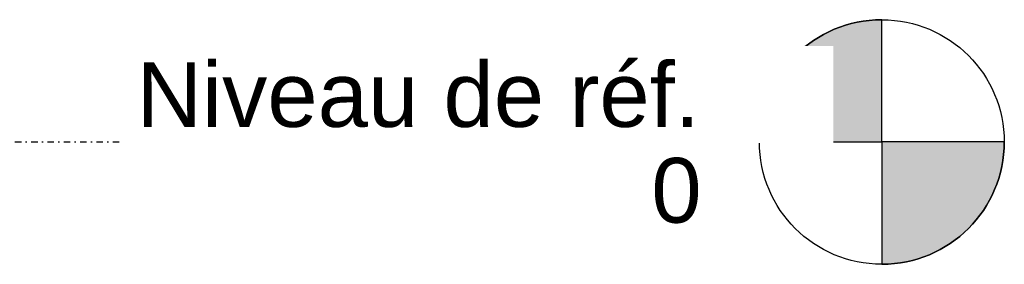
# Model space of a CAD drawing. Header units: millimetres. Extents: x -1087 to 1688, y -120 to 1010.
# Tile 86 of 86: x 723 to 1688, y -120 to 120. Entities that reach past the tile are written whole.
import ezdxf

# ---------------------------------------------------------------- set-up
doc = ezdxf.new("R2010")
doc.units = ezdxf.units.MM
doc.linetypes.add('Tiret point', pattern=[15.875, 6.35, -4.7625, 0, -4.7625])
doc.layers.add('A-FLOR-LEVL', color=51, linetype='Continuous', lineweight=30)
doc.styles.add('Arial', font='arial.ttf', dxfattribs={"height": 63.5})

# ---------------------------------------------------------------- blocks, each defined once
blk = doc.blocks.new('Niveau - 6 mm-751349-Arrière')
at = {"layer": 'A-FLOR-LEVL'}
h = blk.add_hatch(color=256, dxfattribs=at)
edge = h.paths.add_edge_path()
edge.add_line((1567.78, 0), (1447.78, 0))
edge.add_arc((1567.78, 0), 120, 90, 180, ccw=False)
edge.add_line((1567.78, 120), (1567.78, 0))
h = blk.add_hatch(color=256, dxfattribs=at)
edge = h.paths.add_edge_path()
edge.add_line((1567.78, -120), (1567.78, 0))
edge.add_line((1567.78, 0), (1687.78, 0))
edge.add_arc((1567.78, 0), 120, 270, 360, ccw=False)
for p, q in [((1567.78, 0), (1567.78, 120)), ((1447.78, 0), (1567.78, 0)), ((1687.78, 0), (1567.78, 0)), ((1567.78, 0), (1567.78, -120))]:
    blk.add_line(p, q, dxfattribs=at)
blk.add_circle((1567.78, 0), 120, dxfattribs=at)
for start, end in [(90, 180), (270, 360)]:
    blk.add_arc((1567.78, 0), 120, start, end, dxfattribs=at)

msp = doc.modelspace()

# ---------------------------------------------------------------- linework, layer by layer
at = {"layer": 'A-FLOR-LEVL', "linetype": 'Tiret point'}
msp.add_line((-1087.15, 0), (1447.78, 0), dxfattribs=at)

# ---------------------------------------------------------------- block references
at = {"layer": 'A-FLOR-LEVL'}
msp.add_blockref('Niveau - 6 mm-751349-Arrière', (0, 0), dxfattribs=at)

# ---------------------------------------------------------------- texts
at = {"layer": 'A-FLOR-LEVL', "char_height": 63.5, "attachment_point": 1, "style": 'Arial', "bg_fill": 3, "box_fill_scale": 1.25, "bg_fill_color": 256, "bg_fill_true_color": 13158600, "bg_fill_transparency": 0}
for s, insert, width in [('Niveau de réf.', (837.32, 78.32), 667.004), ('0', (1341.83, -15.67), 59.3249)]:
    msp.add_mtext(s, dxfattribs=dict(at, insert=insert, width=width))

doc.saveas('drawing.dxf')
